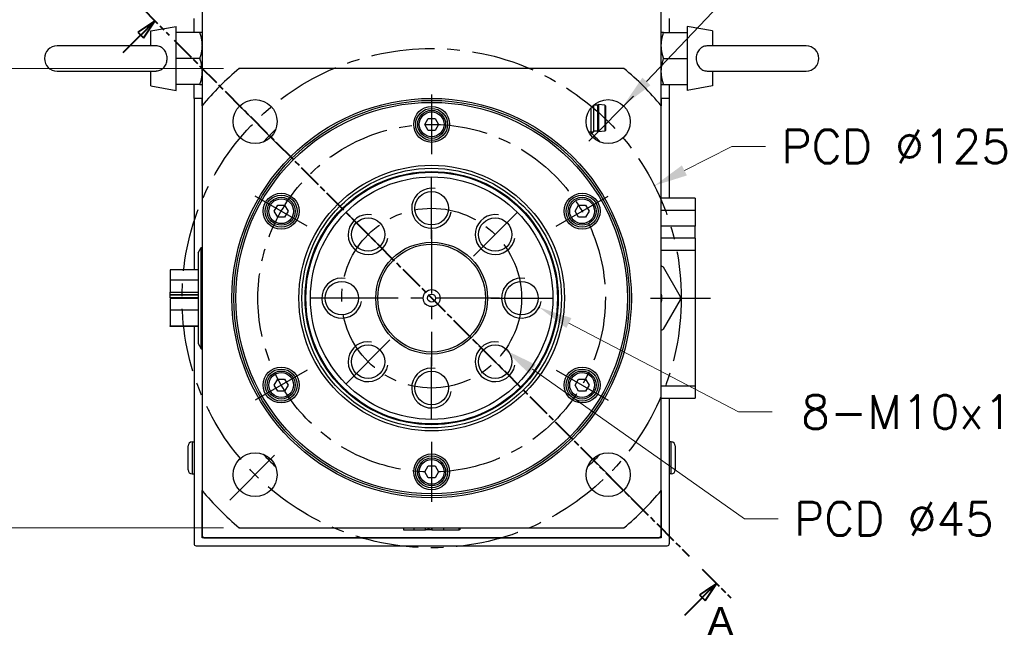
# Model space of a CAD drawing. Extents: x 25809 to 27494, y 4365 to 5553.
# Tile 6 of 19: x 27111 to 27358, y 4715 to 4867. Entities that reach past the tile are written whole.
import ezdxf

# ---------------------------------------------------------------- set-up
doc = ezdxf.new("R2010")
doc.units = 0
doc.header["$LTSCALE"] = 25.4
doc.linetypes.add('CENTER', pattern=[2, 1.25, -0.25, 0.25, -0.25])
doc.linetypes.add('CHAIN', pattern=[0.3543, 0.2362, -0.0295, 0.0591, -0.0295])
doc.layers.get('0').update_dxf_attribs({"linetype": 'CONTINUOUS'})
doc.layers.add('ATA-CENTER', color=133, linetype='CENTER')
doc.layers.add('ATA-DIM', color=252, linetype='CONTINUOUS', lineweight=25)
doc.layers.add('ATA-SECTION', color=3, linetype='CHAIN', lineweight=40)
doc.styles.get("Standard").update_dxf_attribs({"font": 'simplex.shx'})
doc.styles.add('주 문자 (ISO)', font='arial.ttf')
doc.dimstyles.new('ata_A1', dxfattribs={"dimtxt": 4.2, "dimasz": 4.2, "dimexe": 2, "dimexo": 2, "dimgap": 2, "dimtad": 0, "dimtih": 1, "dimtoh": 1, "dimdec": 6, "dimdsep": 46, "dimtxsty": 'Standard', "dimcen": 0, "dimclrd": 252, "dimclre": 252, "dimclrt": 4, "dimadec": 6, "dimazin": 2, "dimtfac": 1, "dimtdec": 6, "dimtofl": 0, "dimtmove": 0, "dimatfit": 3, "dimfxl": 0, "dimtolj": 1, "dimtzin": 0, "dimlwd": 0, "dimlwe": 0, "dimarcsym": 0})

# ---------------------------------------------------------------- blocks, each defined once
blk = doc.blocks.new('*D8948')
at = {"color": 0}
for p in [(27262.22, 4845.27), (27254.63, 4837.31)]:
    blk.add_point(p, dxfattribs=at)
at = {"layer": 'ATA-DIM', "color": 252, "lineweight": 0}
for p, q in [((27289.45, 4873.83), (27268.02, 4851.35)), ((27297.87, 4873.83), (27289.45, 4873.83))]:
    blk.add_line(p, q, dxfattribs=at)
at = {"layer": 'ATA-DIM', "color": 252}
blk.add_solid([(27267.01, 4852.32), (27269.03, 4850.39), (27262.22, 4845.27)], dxfattribs=at)
at = {"layer": 'ATA-DIM', "color": 4, "ltscale": 0.2, "insert": (27340.05, 4873.83), "char_height": 8.4, "attachment_point": 5}
blk.add_mtext('4-%%c11 THRU', dxfattribs=at)
blk = doc.blocks.new('*D8939')
at = {"color": 0}
for p in [(27195.85, 4810.07), (27232.62, 4784.13)]:
    blk.add_point(p, dxfattribs=at)
at = {"layer": 'ATA-DIM', "color": 252, "lineweight": 0}
for p, q in [((27292.57, 4741.85), (27239.49, 4779.29)), ((27300.97, 4741.85), (27292.57, 4741.85))]:
    blk.add_line(p, q, dxfattribs=at)
at = {"layer": 'ATA-DIM', "color": 252}
blk.add_solid([(27240.29, 4780.43), (27238.68, 4778.14), (27232.62, 4784.13)], dxfattribs=at)
at = {"layer": 'ATA-DIM', "color": 4, "ltscale": 0.2, "insert": (27304.97, 4746.05), "char_height": 8.4, "attachment_point": 1}
blk.add_mtext('\\A1;PCD %%c45', dxfattribs=at)
blk = doc.blocks.new('*D8949')
at = {"color": 0}
for p in [(27232.31, 4799.42), (27241.16, 4794.78)]:
    blk.add_point(p, dxfattribs=at)
at = {"layer": 'ATA-DIM', "color": 252, "lineweight": 0}
for p, q in [((27291.06, 4768.6), (27248.6, 4790.87)), ((27299.47, 4768.6), (27291.06, 4768.6))]:
    blk.add_line(p, q, dxfattribs=at)
at = {"layer": 'ATA-DIM', "color": 252}
blk.add_solid([(27249.25, 4792.11), (27247.95, 4789.63), (27241.16, 4794.78)], dxfattribs=at)
at = {"layer": 'ATA-DIM', "color": 4, "ltscale": 0.2, "insert": (27356.26, 4768.6), "char_height": 8.4, "attachment_point": 5}
blk.add_mtext('8-M10x1.5 DP25', dxfattribs=at)
blk = doc.blocks.new('*D8937')
at = {"color": 0}
for p in [(27166.08, 4854.6), (27070.06, 4739.6), (27166.08, 4739.6)]:
    blk.add_point(p, dxfattribs=at)
at = {"layer": 'ATA-DIM', "color": 252, "lineweight": 0}
for p, q in [((27162.08, 4854.6), (27066.06, 4854.6)), ((27070.06, 4846.2), (27070.06, 4805.68)), ((27070.06, 4748), (27070.06, 4788.52)), ((27162.08, 4739.6), (27066.06, 4739.6))]:
    blk.add_line(p, q, dxfattribs=at)
at = {"layer": 'ATA-DIM', "color": 252}
for points in [[(27071.46, 4846.2), (27068.66, 4846.2), (27070.06, 4854.6)], [(27068.66, 4748), (27071.46, 4748), (27070.06, 4739.6)]]:
    blk.add_solid(points, dxfattribs=at)
at = {"layer": 'ATA-DIM', "color": 4, "ltscale": 0.2, "insert": (27031.8, 4801.68), "char_height": 8.4, "attachment_point": 1}
blk.add_mtext('\\A1;SQUARE 115', dxfattribs=at)
blk = doc.blocks.new('*D8938')
at = {"color": 0}
for p in [(27270.03, 4825.27), (27158.44, 4768.93)]:
    blk.add_point(p, dxfattribs=at)
at = {"layer": 'ATA-DIM', "color": 252, "lineweight": 0}
for p, q in [((27289.43, 4835.07), (27277.52, 4829.06)), ((27297.83, 4835.07), (27289.43, 4835.07))]:
    blk.add_line(p, q, dxfattribs=at)
at = {"layer": 'ATA-DIM', "color": 252}
blk.add_solid([(27276.89, 4830.31), (27278.15, 4827.81), (27270.03, 4825.27)], dxfattribs=at)
at = {"layer": 'ATA-DIM', "color": 4, "ltscale": 0.2, "insert": (27301.83, 4839.27), "char_height": 8.4, "attachment_point": 1}
blk.add_mtext('\\A1;PCD %%c125', dxfattribs=at)

msp = doc.modelspace()

# ---------------------------------------------------------------- linework, layer by layer
for p, q in [((27156.7351713, 4976.5983713), (27156.7351713, 4845.251772)), ((27271.7351713, 4845.251772), (27271.7351713, 4976.5983713)), ((27154.7351713, 4863.5983713), (27154.7351713, 4867.0983713)), ((27273.7351713, 4867.0983713), (27273.7351713, 4863.5983713)), ((27143.9351713, 4863.9875113), (27150.2351713, 4865.0983713)), ((27150.2351713, 4849.0983713), (27150.2351713, 4865.0983713)), ((27284.5351713, 4863.9875113), (27278.2351713, 4865.0983713)), ((27278.2351713, 4865.0983713), (27278.2351713, 4849.0983713)), ((27143.9351713, 4860.2483713), (27143.9351713, 4863.9875113)), ((27156.1546147, 4863.5983713), (27150.2351713, 4863.5983713)), ((27272.3157279, 4863.5983713), (27278.2351713, 4863.5983713)), ((27284.5351713, 4863.9875113), (27284.5351713, 4860.2483713)), ((27145.0969193, 4860.2483713), (27120.4351713, 4860.2483713)), ((27308.0351713, 4860.2483713), (27283.3734234, 4860.2483713)), ((27156.1546147, 4857.0983713), (27150.2351713, 4857.0983713)), ((27272.3157279, 4857.0983713), (27278.2351713, 4857.0983713)), ((27262.388572, 4854.5983713), (27166.0817706, 4854.5983713)), ((27120.4351713, 4853.9483713), (27145.0969193, 4853.9483713)), ((27143.9351713, 4850.2092312), (27143.9351713, 4853.9483713)), ((27283.3734234, 4853.9483713), (27308.0351713, 4853.9483713)), ((27284.5351713, 4853.9483713), (27284.5351713, 4850.2092312)), ((27143.9351713, 4850.2092312), (27150.2351713, 4849.0983713)), ((27156.1546147, 4850.5983713), (27150.2351713, 4850.5983713)), ((27154.7351713, 4847.0983713), (27154.7351713, 4850.5983713)), ((27272.3157279, 4850.5983713), (27278.2351713, 4850.5983713)), ((27273.7351713, 4850.5983713), (27273.7351713, 4847.0983713)), ((27284.5351713, 4850.2092312), (27278.2351713, 4849.0983713)), ((27154.7351713, 4847.0983713), (27154.7351713, 4804.1873284)), ((27156.7351713, 4847.0983713), (27154.7351713, 4847.0983713)), ((27156.7351713, 4845.251772), (27156.7351713, 4847.0983713)), ((27271.7351713, 4847.0983713), (27271.7351713, 4845.251772)), ((27273.7351713, 4847.0983713), (27271.7351713, 4847.0983713)), ((27273.7351713, 4847.0983713), (27273.7351713, 4822.0983713)), ((27156.7351713, 4845.251772), (27156.7351713, 4748.9449705)), ((27254.1216713, 4844.7121863), (27254.1216713, 4838.1483713)), ((27254.7351713, 4845.3672328), (27254.7351713, 4838.7618713)), ((27255.7351713, 4845.3983713), (27254.7698108, 4845.3983713)), ((27255.7351713, 4845.3983713), (27255.9851713, 4845.5983713)), ((27255.7351713, 4845.3983713), (27255.7351713, 4838.8983713)), ((27257.5578875, 4845.418577), (27255.9851713, 4845.5983713)), ((27255.9851713, 4845.5983713), (27255.9851713, 4838.6983713)), ((27257.5578875, 4845.418577), (27257.5578875, 4838.8781655)), ((27257.7351713, 4845.2198713), (27257.7351713, 4839.0768713)), ((27271.7351713, 4748.9449705), (27271.7351713, 4845.251772)), ((27212.5031205, 4840.5983713), (27213.3691459, 4842.0983713)), ((27213.3691459, 4842.0983713), (27215.1011967, 4842.0983713)), ((27215.1011967, 4842.0983713), (27215.9672221, 4840.5983713)), ((27213.3691459, 4839.0983713), (27212.5031205, 4840.5983713)), ((27215.9672221, 4840.5983713), (27215.1011967, 4839.0983713)), ((27215.1011967, 4839.0983713), (27213.3691459, 4839.0983713)), ((27253.5536821, 4838.7473713), (27254.7206713, 4838.7473713)), ((27254.1216713, 4838.1483713), (27253.9166773, 4838.1483713)), ((27254.7351713, 4838.7618713), (27254.1216713, 4838.1483713)), ((27255.7351713, 4838.8983713), (27254.7351713, 4838.8983713)), ((27255.7351713, 4838.8983713), (27255.9851713, 4838.6983713)), ((27257.5578875, 4838.8781655), (27255.9851713, 4838.6983713)), ((27174.8310154, 4818.8483713), (27175.6970408, 4820.3483713)), ((27175.6970408, 4820.3483713), (27177.4290916, 4820.3483713)), ((27177.4290916, 4820.3483713), (27178.295117, 4818.8483713)), ((27250.1752256, 4818.8483713), (27251.041251, 4820.3483713)), ((27251.041251, 4820.3483713), (27252.7733018, 4820.3483713)), ((27252.7733018, 4820.3483713), (27253.6393272, 4818.8483713)), ((27280.2351713, 4822.0983713), (27271.7351713, 4822.0983713)), ((27280.2351713, 4822.0983713), (27280.2351713, 4819.0983713)), ((27175.6970408, 4817.3483713), (27174.8310154, 4818.8483713)), ((27177.4290916, 4817.3483713), (27175.6970408, 4817.3483713)), ((27178.295117, 4818.8483713), (27177.4290916, 4817.3483713)), ((27251.041251, 4817.3483713), (27250.1752256, 4818.8483713)), ((27252.7733018, 4817.3483713), (27251.041251, 4817.3483713)), ((27253.6393272, 4818.8483713), (27252.7733018, 4817.3483713)), ((27271.7351713, 4819.0983713), (27280.2351713, 4819.0983713)), ((27280.2351713, 4819.0983713), (27280.2351713, 4815.0983713)), ((27280.2351713, 4815.0983713), (27271.7351713, 4815.0983713)), ((27280.2351713, 4812.0983713), (27280.2351713, 4815.0983713)), ((27280.2351713, 4812.0983713), (27271.7351713, 4812.0983713)), ((27280.2351713, 4812.0983713), (27280.2351713, 4809.0983713)), ((27155.7351713, 4808.4235603), (27156.5289188, 4809.7983713)), ((27155.7351713, 4808.4235603), (27155.7351713, 4785.7731822)), ((27156.5289188, 4809.7983713), (27156.7351713, 4809.7983713)), ((27156.5289188, 4784.3983713), (27156.5289188, 4809.7983713)), ((27271.7351713, 4809.0983713), (27280.2351713, 4809.0983713)), ((27280.2351713, 4809.0983713), (27280.2351713, 4775.0983713)), ((27148.7351713, 4804.1873284), (27148.7351713, 4801.5644577)), ((27155.7351713, 4804.1873284), (27148.7351713, 4804.1873284)), ((27272.2351713, 4804.8925999), (27276.4851713, 4797.531384)), ((27148.7351713, 4801.5644577), (27148.7351713, 4798.6307513)), ((27155.7351713, 4801.5644577), (27148.7351713, 4801.5644577)), ((27148.7351713, 4798.6307513), (27155.7351713, 4798.6307513)), ((27148.7351713, 4797.9839795), (27148.7351713, 4798.6307513)), ((27148.7351713, 4797.8024295), (27148.7351713, 4797.9839795)), ((27148.7351713, 4797.9839795), (27155.7351713, 4797.9839795)), ((27148.7351713, 4797.1556577), (27148.7351713, 4797.8024295)), ((27155.7351713, 4797.8024295), (27148.7351713, 4797.8024295)), ((27155.7351713, 4797.1556577), (27148.7351713, 4797.1556577)), ((27148.7351713, 4797.0410848), (27148.7351713, 4794.1073783)), ((27155.7351713, 4797.0410848), (27148.7351713, 4797.0410848)), ((27154.7351713, 4797.1556577), (27154.7351713, 4797.0410848)), ((27276.4851713, 4796.6653585), (27272.2351713, 4789.3041426)), ((27155.7351713, 4794.1073783), (27148.7351713, 4794.1073783)), ((27148.7351713, 4794.1073783), (27148.7351713, 4790.190964)), ((27148.7351713, 4790.0094141), (27148.7351713, 4790.190964)), ((27148.7351713, 4790.190964), (27155.7351713, 4790.190964)), ((27155.7351713, 4790.0094141), (27148.7351713, 4790.0094141)), ((27154.7351713, 4790.0094141), (27154.7351713, 4735.5983713)), ((27155.7351713, 4785.7731822), (27156.5289188, 4784.3983713)), ((27156.5289188, 4784.3983713), (27156.7351713, 4784.3983713)), ((27174.8310154, 4775.3483713), (27175.6970408, 4776.8483713)), ((27175.6970408, 4773.8483713), (27174.8310154, 4775.3483713)), ((27175.6970408, 4776.8483713), (27177.4290916, 4776.8483713)), ((27177.4290916, 4776.8483713), (27178.295117, 4775.3483713)), ((27178.295117, 4775.3483713), (27177.4290916, 4773.8483713)), ((27250.1752256, 4775.3483713), (27251.041251, 4776.8483713)), ((27251.041251, 4773.8483713), (27250.1752256, 4775.3483713)), ((27251.041251, 4776.8483713), (27252.7733018, 4776.8483713)), ((27252.7733018, 4776.8483713), (27253.6393272, 4775.3483713)), ((27253.6393272, 4775.3483713), (27252.7733018, 4773.8483713)), ((27177.4290916, 4773.8483713), (27175.6970408, 4773.8483713)), ((27252.7733018, 4773.8483713), (27251.041251, 4773.8483713)), ((27280.2351713, 4775.0983713), (27271.7351713, 4775.0983713)), ((27280.2351713, 4775.0983713), (27280.2351713, 4772.0983713)), ((27271.7351713, 4772.0983713), (27280.2351713, 4772.0983713)), ((27273.7351713, 4772.0983713), (27273.7351713, 4735.5983713)), ((27154.2351713, 4761.0983713), (27154.7351713, 4761.0983713)), ((27154.2351713, 4761.0983713), (27154.2351713, 4753.0983713)), ((27274.2351713, 4761.0983713), (27273.7351713, 4761.0983713)), ((27274.2351713, 4753.0983713), (27274.2351713, 4761.0983713)), ((27153.2351713, 4754.0983713), (27153.2351713, 4760.0983713)), ((27275.2351713, 4760.0983713), (27275.2351713, 4754.0983713)), ((27212.5031205, 4753.5983713), (27213.3691459, 4755.0983713)), ((27213.3691459, 4752.0983713), (27212.5031205, 4753.5983713)), ((27213.3691459, 4755.0983713), (27215.1011967, 4755.0983713)), ((27215.1011967, 4755.0983713), (27215.9672221, 4753.5983713)), ((27215.9672221, 4753.5983713), (27215.1011967, 4752.0983713)), ((27154.2351713, 4753.0983713), (27154.7351713, 4753.0983713)), ((27215.1011967, 4752.0983713), (27213.3691459, 4752.0983713)), ((27274.2351713, 4753.0983713), (27273.7351713, 4753.0983713)), ((27156.7351713, 4737.0983713), (27156.7351713, 4748.9449705)), ((27156.7351713, 4748.9449705), (27156.7351713, 4737.5983713)), ((27271.7351713, 4748.9449705), (27271.7351713, 4737.0983713)), ((27271.7351713, 4737.5983713), (27271.7351713, 4748.9449705)), ((27166.0817706, 4739.5983713), (27262.388572, 4739.5983713)), ((27207.1462141, 4739.5983713), (27207.1462141, 4739.0983713)), ((27207.1462141, 4739.0983713), (27209.7690848, 4739.0983713)), ((27209.7690848, 4739.5983713), (27209.7690848, 4739.0983713)), ((27209.7690848, 4739.0983713), (27212.7027913, 4739.0983713)), ((27212.7027913, 4739.0983713), (27212.7027913, 4739.5983713)), ((27213.3495631, 4739.0983713), (27212.7027913, 4739.0983713)), ((27213.3495631, 4739.0983713), (27213.3495631, 4739.5983713)), ((27213.531113, 4739.0983713), (27213.3495631, 4739.0983713)), ((27213.531113, 4739.5983713), (27213.531113, 4739.0983713)), ((27214.1778848, 4739.0983713), (27213.531113, 4739.0983713)), ((27214.1778848, 4739.5983713), (27214.1778848, 4739.0983713)), ((27214.2924578, 4739.5983713), (27214.2924578, 4739.0983713)), ((27214.2924578, 4739.0983713), (27217.2261642, 4739.0983713)), ((27217.2261642, 4739.5983713), (27217.2261642, 4739.0983713)), ((27217.2261642, 4739.0983713), (27221.1425785, 4739.0983713)), ((27221.1425785, 4739.0983713), (27221.1425785, 4739.5983713)), ((27221.3241285, 4739.0983713), (27221.1425785, 4739.0983713)), ((27221.3241285, 4739.5983713), (27221.3241285, 4739.0983713)), ((27157.2351713, 4737.0983713), (27156.7351713, 4737.5983713)), ((27271.7351713, 4737.0983713), (27156.7351713, 4737.0983713)), ((27157.2351713, 4737.0983713), (27271.2351713, 4737.0983713)), ((27271.7351713, 4737.5983713), (27271.2351713, 4737.0983713)), ((27155.2351713, 4735.0983713), (27273.2351713, 4735.0983713))]:
    msp.add_line(p, q)
for centre, radius in [((27214.2351713, 4797.0983713), 50), ((27170.0409975, 4841.2925451), 5.5), ((27214.2351713, 4797.0983713), 49.5), ((27214.2351713, 4797.0983713), 49), ((27214.2351713, 4840.5983713), 4.5), ((27214.2351713, 4840.5983713), 4), ((27258.4293451, 4841.2925451), 5.5), ((27214.2351713, 4840.5983713), 3.5), ((27214.2351713, 4840.5983713), 3.1), ((27214.2351713, 4797.0983713), 33.25), ((27214.2351713, 4797.0983713), 32.500379), ((27214.2351713, 4797.0983713), 31.7), ((27214.2351713, 4797.0983713), 31.5), ((27214.2351713, 4797.0983713), 30.3452995), ((27176.5630662, 4818.8483713), 4.5), ((27176.5630662, 4818.8483713), 4), ((27176.5630662, 4818.8483713), 3.5), ((27214.2351713, 4819.5983713), 4.188), ((27251.9072764, 4818.8483713), 4.5), ((27251.9072764, 4818.8483713), 4), ((27251.9072764, 4818.8483713), 3.5), ((27176.5630662, 4818.8483713), 3.1), ((27251.9072764, 4818.8483713), 3.1), ((27198.3252687, 4813.0082738), 4.188), ((27230.1450739, 4813.0082738), 4.188), ((27214.2351713, 4797.0983713), 14), ((27214.2351713, 4797.0983713), 13.5), ((27191.7351713, 4797.0983713), 4.188), ((27236.7351713, 4797.0983713), 4.188), ((27214.2351713, 4797.0983713), 2.125), ((27214.2351713, 4797.0983713), 1), ((27198.3252687, 4781.1884687), 4.188), ((27230.1450739, 4781.1884687), 4.188), ((27176.5630662, 4775.3483713), 4.5), ((27176.5630662, 4775.3483713), 4), ((27176.5630662, 4775.3483713), 3.5), ((27176.5630662, 4775.3483713), 3.1), ((27214.2351713, 4774.5983713), 4.188), ((27251.9072764, 4775.3483713), 4.5), ((27251.9072764, 4775.3483713), 4), ((27251.9072764, 4775.3483713), 3.5), ((27251.9072764, 4775.3483713), 3.1), ((27170.0409975, 4752.9041974), 5.5), ((27214.2351713, 4753.5983713), 4.5), ((27258.4293451, 4752.9041974), 5.5), ((27214.2351713, 4753.5983713), 4), ((27214.2351713, 4753.5983713), 3.5), ((27214.2351713, 4753.5983713), 3.1)]:
    msp.add_circle(centre, radius)
for centre, radius, start, end in [((27120.4351713, 4857.0983713), 3.15, 90, 270), ((27308.0351713, 4857.0983713), 3.15, 270, 90), ((27214.2351713, 4797.0983713), 75, 129.94450519, 140.05549481), ((27214.2351713, 4797.0983713), 75, 39.94450519, 50.05549481), ((27257.5351713, 4845.2198713), 0.2, 0, 83.478211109), ((27214.2351713, 4797.0983713), 57.5, 132.809946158, 137.190053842), ((27214.2351713, 4797.0983713), 57.5, 42.809946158, 45.819824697), ((27257.5351713, 4839.0768713), 0.2, 276.521788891, 0), ((27214.2351713, 4819.5983713), 5, 80, 350), ((27198.3252687, 4813.0082738), 5, 80, 350), ((27230.1450739, 4813.0082738), 5, 80, 350), ((27191.7351713, 4797.0983713), 5, 80, 350), ((27236.7351713, 4797.0983713), 5, 80, 350), ((27267.2351713, 4797.0983713), 4.625, 346.648815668, 13.351184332), ((27198.3252687, 4781.1884687), 5, 80, 350), ((27230.1450739, 4781.1884687), 5, 80, 350), ((27214.2351713, 4774.5983713), 5, 80, 350), ((27154.2351713, 4760.0983713), 1, 90, 180), ((27274.2351713, 4760.0983713), 1, 0, 90), ((27214.2351713, 4797.0983713), 57.5, 222.809946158, 227.190053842), ((27214.2351713, 4797.0983713), 57.5, 312.809946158, 317.190053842), ((27154.2351713, 4754.0983713), 1, 180, 270), ((27274.2351713, 4754.0983713), 1, 270, 0), ((27214.2351713, 4797.0983713), 75, 219.94450519, 230.05549481), ((27214.2351713, 4797.0983713), 75, 309.94450519, 320.05549481), ((27155.2351713, 4735.5983713), 0.5, 180, 270), ((27273.2351713, 4735.5983713), 0.5, 270, 0)]:
    msp.add_arc(centre, radius, start, end)
for points, weights in [([(27156.1546147, 4863.5983713), (27156.7351713, 4861.8567015), (27156.7351713, 4860.3483713)], [1.01001874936, 1.04314139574, 1]), ([(27156.7351713, 4863.5983713), (27156.7351713, 4863.5983713), (27156.1546147, 4863.5983713)], [1, 1.04314139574, 1.01001874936]), ([(27272.3157279, 4863.5983713), (27271.7351713, 4863.5983713), (27271.7351713, 4863.5983713)], [1.01001874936, 1.04314139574, 1]), ([(27271.7351713, 4860.3483713), (27271.7351713, 4861.8567015), (27272.3157279, 4863.5983713)], [1, 1.04314139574, 1.01001874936]), ([(27156.7351713, 4860.3483713), (27156.7351713, 4858.840041), (27156.1546147, 4857.0983713)], [1, 1.04314139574, 1.01001874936]), ([(27272.3157279, 4857.0983713), (27271.7351713, 4858.840041), (27271.7351713, 4860.3483713)], [1.01001874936, 1.04314139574, 1]), ([(27156.1546147, 4857.0983713), (27156.7351713, 4855.3567015), (27156.7351713, 4853.8483713)], [1.01001874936, 1.04314139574, 1]), ([(27271.7351713, 4853.8483713), (27271.7351713, 4855.3567015), (27272.3157279, 4857.0983713)], [1, 1.04314139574, 1.01001874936]), ([(27156.7351713, 4853.8483713), (27156.7351713, 4852.340041), (27156.1546147, 4850.5983713)], [1, 1.04314139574, 1.01001874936]), ([(27272.3157279, 4850.5983713), (27271.7351713, 4852.340041), (27271.7351713, 4853.8483713)], [1.01001874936, 1.04314139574, 1]), ([(27156.1546147, 4850.5983713), (27156.7351713, 4850.5983713), (27156.7351713, 4850.5983713)], [1.01001874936, 1.04314139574, 1]), ([(27271.7351713, 4850.5983713), (27271.7351713, 4850.5983713), (27272.3157279, 4850.5983713)], [1, 1.04314139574, 1.01001874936])]:
    msp.add_rational_spline(points, weights, degree=2)
for points, knots in [([(27145.0969149, 4853.9483594), (27145.1800221, 4853.9483628), (27145.262891, 4853.9514678), (27145.7202524, 4853.9865856), (27146.0743369, 4854.0808832), (27146.7398955, 4854.4132411), (27147.0358165, 4854.6531995), (27147.5229735, 4855.2494372), (27147.7084506, 4855.6007385), (27147.9525328, 4856.3656763), (27148.0095778, 4856.7714261), (27147.9920149, 4857.5897678), (27147.9167689, 4857.9938479), (27147.6387363, 4858.7384443), (27147.4404548, 4859.0728764), (27146.9428913, 4859.6228605), (27146.6530819, 4859.8380534), (27145.9862506, 4860.145449), (27145.6194908, 4860.2295104), (27145.1880083, 4860.2474404), (27145.1424747, 4860.2483785), (27145.096912, 4860.2483883)], [-1.1220648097, -1.1220648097, -1.1220648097, -1.1220648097, -1.0965690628, -1.0965690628, -0.9807252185, -0.9807252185, -0.8586322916, -0.8586322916, -0.7353053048, -0.7353053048, -0.6127162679, -0.6127162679, -0.4893775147, -0.4893775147, -0.3679615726, -0.3679615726, -0.2521654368, -0.2521654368, -0.1335841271, -0.1335841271, -0.1196121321, -0.1196121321, -0.1196121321, -0.1196121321]), ([(27283.3734277, 4860.2483831), (27283.2903205, 4860.2483797), (27283.2074516, 4860.2452747), (27282.7500902, 4860.2101569), (27282.3960057, 4860.1158593), (27281.7304471, 4859.7835014), (27281.4345261, 4859.543543), (27280.9473691, 4858.9473053), (27280.761892, 4858.596004), (27280.5178098, 4857.8310662), (27280.4607648, 4857.4253164), (27280.4783277, 4856.6069747), (27280.5535737, 4856.2028946), (27280.8316063, 4855.4582982), (27281.0298878, 4855.1238661), (27281.5274513, 4854.573882), (27281.8172607, 4854.3586891), (27282.484092, 4854.0512935), (27282.8508518, 4853.9672321), (27283.2823343, 4853.9493021), (27283.3278679, 4853.948364), (27283.3734306, 4853.9483542)], [-1.1220648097, -1.1220648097, -1.1220648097, -1.1220648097, -1.0965690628, -1.0965690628, -0.9807252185, -0.9807252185, -0.8586322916, -0.8586322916, -0.7353053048, -0.7353053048, -0.6127162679, -0.6127162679, -0.4893775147, -0.4893775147, -0.3679615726, -0.3679615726, -0.2521654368, -0.2521654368, -0.1335841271, -0.1335841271, -0.1196121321, -0.1196121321, -0.1196121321, -0.1196121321]), ([(27271.7351731, 4805.181274), (27271.777604, 4805.1567765), (27271.8193763, 4805.1326592), (27271.9794708, 4805.0402286), (27272.107128, 4804.9665257), (27272.2351713, 4804.8925999)], [0.541100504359, 0.541100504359, 0.541100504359, 0.541100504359, 0.55523231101, 0.55523231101, 0.596558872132, 0.596558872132, 0.596558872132, 0.596558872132]), ([(27276.4851713, 4797.531384), (27276.4851713, 4797.3835323), (27276.4851713, 4797.2361265), (27276.4851713, 4796.960616), (27276.4851713, 4796.8132102), (27276.4851713, 4796.6653585)], [0.513905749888, 0.513905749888, 0.513905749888, 0.513905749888, 0.55523231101, 0.55523231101, 0.596558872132, 0.596558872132, 0.596558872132, 0.596558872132]), ([(27272.2351713, 4789.3041426), (27272.107128, 4789.2302168), (27271.9794708, 4789.1565139), (27271.8193763, 4789.0640833), (27271.777604, 4789.039966), (27271.7351731, 4789.0154685)], [0.513905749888, 0.513905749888, 0.513905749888, 0.513905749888, 0.55523231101, 0.55523231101, 0.569364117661, 0.569364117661, 0.569364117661, 0.569364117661])]:
    msp.add_open_spline(points, degree=3, knots=knots)
at = {"layer": 'ATA-CENTER', "ltscale": 0.5}
for p, q in [((27176.4049585, 4834.928584), (27163.6770364, 4847.6565061)), ((27214.2351713, 4848.0983713), (27214.2351713, 4833.0983713)), ((27264.7933062, 4847.6565061), (27252.0653841, 4834.928584)), ((27214.2351713, 4811.9103713), (27214.2351713, 4827.2863713)), ((27183.0582568, 4815.0983713), (27170.0678757, 4822.5983713)), ((27245.4120858, 4815.0983713), (27258.4024669, 4822.5983713)), ((27203.7615057, 4807.5720369), (27192.8890318, 4818.4445108)), ((27224.7088369, 4807.5720369), (27235.5813108, 4818.4445108)), ((27214.2351713, 4814.0983713), (27214.2351713, 4780.0983713)), ((27199.4231713, 4797.0983713), (27184.0471713, 4797.0983713)), ((27231.2351713, 4797.0983713), (27197.2351713, 4797.0983713)), ((27229.0471713, 4797.0983713), (27244.4231713, 4797.0983713)), ((27269.0264558, 4797.0983713), (27284.0264558, 4797.0983713)), ((27203.7615057, 4786.6247056), (27192.8890318, 4775.7522317)), ((27224.7088369, 4786.6247056), (27235.5813108, 4775.7522317)), ((27214.2351713, 4766.9103713), (27214.2351713, 4782.2863713)), ((27183.0582568, 4779.0983713), (27170.0678757, 4771.5983713)), ((27245.4120858, 4779.0983713), (27258.4024669, 4771.5983713)), ((27214.2351713, 4761.0983713), (27214.2351713, 4746.0983713)), ((27163.6770364, 4746.5402364), (27176.4049585, 4759.2681585)), ((27264.7933062, 4746.5402364), (27252.0653841, 4759.2681585))]:
    msp.add_line(p, q, dxfattribs=at)
for radius in [62.5, 43.5, 22.5]:
    msp.add_circle((27214.2351713, 4797.0983713), radius, dxfattribs=at)
at = {"layer": 'ATA-SECTION'}
for p, q in [((27141.3786689, 4870.0640316), (27148.4947169, 4862.937322)), ((27144.9366929, 4866.5006768), (27140.6919361, 4863.6754264)), ((27141.3985134, 4862.9677905), (27144.9366929, 4866.5006768)), ((27142.1050906, 4862.2601546), (27144.9366929, 4866.5006768)), ((27137.0137922, 4858.589629), (27141.3985134, 4862.9677905)), ((27140.6919348, 4863.6754245), (27142.1050894, 4862.2601527)), ((27149.7763036, 4861.6538151), (27278.694039, 4732.5429274)), ((27281.9892085, 4729.2428209), (27289.1052565, 4722.1161112)), ((27285.5472325, 4725.6794661), (27281.3024757, 4722.8542157)), ((27282.009053, 4722.1465798), (27285.5472325, 4725.6794661)), ((27282.7156303, 4721.4389438), (27285.5472325, 4725.6794661)), ((27277.6243319, 4717.7684182), (27282.009053, 4722.1465798)), ((27281.3024757, 4722.8542157), (27282.7156303, 4721.4389438))]:
    msp.add_line(p, q, dxfattribs=at)
at = {"layer": 'ATA-SECTION', "flags": 128}
for points in [[(27142.1050901, 4862.260152), (27144.9366921, 4866.5006792), (27140.6919354, 4863.6754285), (27142.1050901, 4862.260152)], [(27282.7156261, 4721.4389427), (27285.5472282, 4725.6794746), (27281.3024715, 4722.8542144), (27282.7156261, 4721.4389427)]]:
    msp.add_lwpolyline(points, dxfattribs=at)
at = {"layer": 'ATA-SECTION'}
for points in [[(27142.1050901, 4862.260152), (27144.9366921, 4866.5006792), (27140.6919354, 4863.6754285), (27142.1050901, 4862.260152)], [(27282.7156261, 4721.4389427), (27285.5472282, 4725.6794746), (27281.3024715, 4722.8542144), (27282.7156261, 4721.4389427)]]:
    msp.add_solid(points, dxfattribs=at)

# ---------------------------------------------------------------- texts
at = {"layer": 'ATA-SECTION', "insert": (27283.2778591, 4712.7617627), "char_height": 6.9999999, "attachment_point": 7, "style": '주 문자 (ISO)'}
msp.add_mtext('A', dxfattribs=at)

# ---------------------------------------------------------------- dimensions: what is measured, and where the dimension line sits
at = {"layer": 'ATA-DIM'}
for p1, p2, text, override, picture, middle in [((27254.6342907, 4837.3116455), (27262.2243996, 4845.2734447), '4-<> THRU', {"dimscale": 2, "dimtp": 0.1, "dimtm": 0.1, "dimtfac": 0.71, "dimtdec": 3, "dimtolj": 0, "dimtzin": 8}, '*D8948', (27340.0460725, 4873.8281727)), ((27158.4447782, 4768.9260082), (27270.0255644, 4825.2707343), 'PCD <>', {"dimscale": 2, "dimdec": 3, "dimtol": 0, "dimlim": 0, "dimtp": 0, "dimtm": 0, "dimtfac": 0.857143, "dimtdec": 2, "dimtolj": 1, "dimtzin": 0}, '*D8938', (27332.0265131, 4835.0675925)), ((27195.8485474, 4810.0668739), (27232.6217952, 4784.1298686), 'PCD <>', {"dimscale": 2, "dimdec": 3, "dimtol": 0, "dimlim": 0, "dimtp": 0, "dimtm": 0, "dimtfac": 0.857143, "dimtdec": 2, "dimtolj": 1, "dimtzin": 0}, '*D8939', (27331.9748641, 4741.8478417)), ((27232.3074971, 4799.4212362), (27241.1628455, 4794.7755064), '8-M10x1.5 DP25', {"dimscale": 2, "dimtp": 0.1, "dimtm": 0.1, "dimtfac": 0.71, "dimtdec": 3, "dimtolj": 0, "dimtzin": 8}, '*D8949', (27356.2590372, 4768.5987581))]:
    dim = msp.add_diameter_dim_2p(p1=p1, p2=p2, text=text, dimstyle='ata_A1', override=override, dxfattribs=at)
    dim.commit()
    dim.dimension.update_dxf_attribs({"geometry": picture, "text_midpoint": middle, "dimtype": 163})
dim = msp.add_linear_dim(base=(27070.0641631, 4739.5983713), p1=(27166.0817706, 4854.5983713), p2=(27166.0817706, 4739.5983713), angle=90, text='SQUARE <>', dimstyle='ata_A1', override={"dimscale": 2, "dimdec": 3, "dimtfac": 0.857143, "dimtdec": 2}, dxfattribs=at)
dim.commit()
dim.dimension.update_dxf_attribs({"geometry": '*D8937', "text_midpoint": (27070.0641631, 4797.0983713), "dimtype": 160})

doc.saveas('drawing.dxf')
